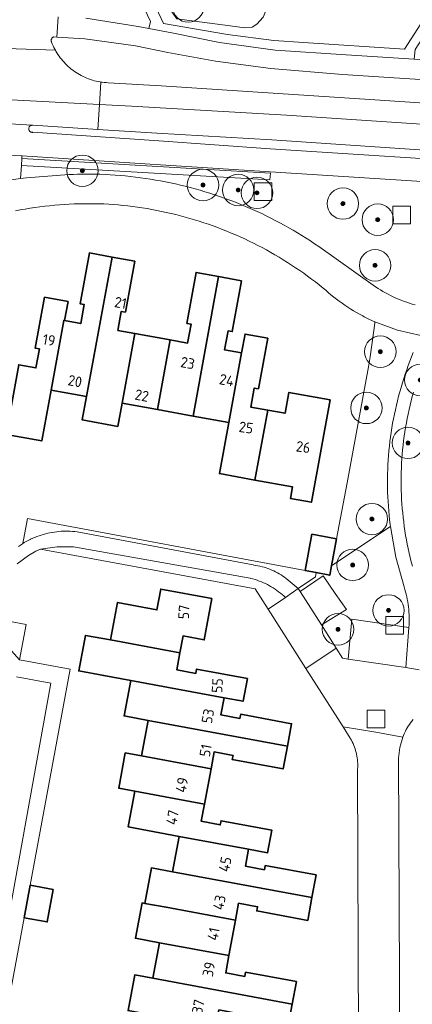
# Model space of a CAD drawing. Extents: x 154222 to 160093, y 456746 to 462495.
# Tile 199 of 254: x 158880 to 158929, y 460805 to 460930. Entities that reach past the tile are written whole.
import ezdxf
from ezdxf.enums import TextEntityAlignment as Align

# ---------------------------------------------------------------- set-up
doc = ezdxf.new("R2010")
doc.units = 0
doc.header["$LTSCALE"] = 0.75
doc.layers.get('0').update_dxf_attribs({"linetype": 'CONTINUOUS'})
for name, color, linetype, lineweight in [('B-XX-GR-BEPLANTING_CULTUUR_BODEMBEDEKKER-GV', 252, 'CONTINUOUS', 18), ('B-XX-GR-BEPLANTING_CULTUUR_BOSPLANTSOEN-GV', 252, 'CONTINUOUS', 18), ('B-XX-GR-BEPLANTING_CULTUUR_HEESTERS-GV', 252, 'CONTINUOUS', 18), ('B-XX-GR-BOOM-S', 252, 'CONTINUOUS', 25), ('B-XX-GR-HAAG-GV', 252, 'CONTINUOUS', 13), ('B-XX-OG-BEBOUWING-GV', 6, 'CONTINUOUS', 35), ('B-XX-OG-BEBOUWING-T18', 1, 'CONTINUOUS', 18), ('B-XX-OG-TERREIN_CULTUURSCHEIDING-GV', 252, 'CONTINUOUS', 18), ('B-XX-OG-TERREIN_ERF-GV', 252, 'CONTINUOUS', 18), ('B-XX-RI-GWA_RIOOLPUT-S', 252, 'CONTINUOUS', 25), ('B-XX-VH-VERHARDING_ASFALT-GV', 252, 'CONTINUOUS', 18), ('B-XX-VH-VERHARDING_BETONSTRAATSTEEN-GV', 252, 'CONTINUOUS', 18), ('B-XX-VH-VERHARDING_HALFVERHARDING-GV', 252, 'CONTINUOUS', 18), ('B-XX-VH-VERHARDING_STRAATBAKSTEEN-GV', 252, 'CONTINUOUS', 18), ('B-XX-VH-VERHARDING_TEGEL-GV', 252, 'CONTINUOUS', 18)]:
    doc.layers.add(name, color=color, linetype=linetype, lineweight=lineweight)
doc.styles.add('NLCS-ISO-M-T18', font='NLCS-ISO.ttf', dxfattribs={"height": 1.8})

# ---------------------------------------------------------------- blocks, each defined once
blk = doc.blocks.new('SRI-PUT_INSPECTIEPUT_RIOOLPUT-SO')
at = {"color": 0, "linetype": 'ByBlock', "lineweight": 18}
blk.add_lwpolyline([(-1.125, -1.125), (1.125, -1.125), (1.125, 1.125), (-1.125, 1.125)], close=True, dxfattribs=at)
blk = doc.blocks.new('SGR-BOOM_01-SO')
at = {"linetype": 'ByBlock', "lineweight": 18}
h = blk.add_hatch(color=0, dxfattribs=at)
h.dxf.hatch_style = 1
edge = h.paths.add_edge_path()
edge.add_arc((0, 0), 0.25, 0, 360)
at = {"color": 0, "linetype": 'ByBlock', "lineweight": 18}
for radius in [2, 0.25]:
    blk.add_circle((0, 0), radius, dxfattribs=at)

msp = doc.modelspace()

# ---------------------------------------------------------------- linework, layer by layer
at = {"layer": 'B-XX-GR-BEPLANTING_CULTUUR_BODEMBEDEKKER-GV'}
msp.add_lwpolyline([(158889.198, 460911.609), (158879.769, 460912.16), (158879.723, 460911.288), (158911.331, 460909.465), (158911.441, 460910.308)], close=True, dxfattribs=at)
at = {"layer": 'B-XX-GR-BEPLANTING_CULTUUR_BOSPLANTSOEN-GV'}
for points in [[(158917.665, 460943.213), (158906.187, 460944.574), (158901.42, 460935.902), (158894.818, 460936.612), (158899.522, 460929.93), (158906.95, 460928.956), (158908.139, 460928.797), (158909.088, 460928.892), (158909.696, 460929.261), (158910.487, 460930.152), (158911.949, 460933.624), (158914.404, 460933.072), (158915.026, 460933.023), (158915.69, 460933.275), (158916.07, 460933.67), (158916.836, 460934.79), (158917.407, 460936.06), (158917.789, 460937.608), (158918.118, 460939.804), (158918.166, 460941.476)], [(158927.378, 460861.438), (158926.686, 460865.315), (158919.735, 460860.693), (158919.204, 460860.329), (158918.979, 460859.131), (158917.235, 460859.458), (158917.158, 460858.929), (158914.96, 460857.425), (158915.214, 460857.054), (158918.112, 460859.037), (158919.647, 460856.794), (158921.106, 460854.775), (158917.906, 460852.806), (158919.778, 460849.863), (158920.593, 460848.582), (158921.293, 460848.468), (158921.761, 460853.545), (158929.051, 460852.485), (158929.071, 460852.811), (158929.083, 460853.138), (158929.087, 460853.465), (158929.083, 460853.792), (158929.071, 460854.119), (158929.051, 460854.445), (158929.023, 460854.771), (158928.988, 460855.096), (158928.944, 460855.42), (158928.892, 460855.743), (158928.832, 460856.064), (158928.765, 460856.384), (158928.69, 460856.702), (158928.607, 460857.019), (158928.516, 460857.333), (158928.419, 460857.64)], [(158880.349, 460852.872), (158875.602, 460853.751), (158875.277, 460853.038), (158879.486, 460848.352)]]:
    msp.add_lwpolyline(points, close=True, dxfattribs=at)
for points in [[(158944.003, 460908.373), (158897.452, 460911.372), (158879.828, 460912.509), (158879.788, 460912.512), (158879.769, 460912.16), (158889.198, 460911.609), (158911.441, 460910.308), (158911.331, 460909.465), (158879.723, 460911.288), (158879.633, 460909.609), (158880.385, 460909.713), (158885.256, 460910.073), (158885.799, 460910.111), (158886.342, 460910.14), (158886.885, 460910.162), (158887.428, 460910.175), (158887.972, 460910.181), (158888.436, 460910.179), (158889.082, 460910.169), (158889.729, 460910.15), (158890.374, 460910.124), (158891.019, 460910.09), (158891.664, 460910.048), (158892.309, 460909.998), (158892.952, 460909.94), (158893.595, 460909.874), (158894.237, 460909.8), (158894.878, 460909.718), (158895.518, 460909.628), (158896.157, 460909.531), (158896.795, 460909.425), (158897.431, 460909.312), (158898.065, 460909.19), (158898.699, 460909.061), (158899.33, 460908.924), (158899.96, 460908.779), (158900.588, 460908.626), (158901.214, 460908.466), (158901.838, 460908.298), (158902.46, 460908.122), (158903.08, 460907.938), (158903.697, 460907.747), (158904.312, 460907.549), (158904.924, 460907.342), (158905.534, 460907.128), (158906.141, 460906.907), (158906.745, 460906.678), (158907.347, 460906.441), (158907.945, 460906.197), (158908.541, 460905.946), (158909.133, 460905.687), (158909.722, 460905.421), (158910.307, 460905.148), (158910.89, 460904.868), (158911.468, 460904.58), (158912.043, 460904.285), (158912.615, 460903.983), (158913.182, 460903.674), (158913.746, 460903.358), (158914.306, 460903.036), (158914.862, 460902.706), (158915.413, 460902.369), (158915.961, 460902.026), (158916.504, 460901.675), (158917.043, 460901.319), (158917.577, 460900.955), (158924.497, 460896.05), (158924.802, 460895.84), (158925.111, 460895.636), (158925.425, 460895.44), (158925.743, 460895.25), (158926.065, 460895.067), (158926.391, 460894.891), (158926.72, 460894.722), (158927.053, 460894.56), (158927.39, 460894.405), (158927.73, 460894.258), (158928.072, 460894.118), (158928.418, 460893.986), (158928.767, 460893.861), (158929.118, 460893.743), (158929.472, 460893.633), (158929.828, 460893.531)], [(158930.558, 460889.625), (158927.582, 460890.315), (158924.715, 460891.372), (158924.699, 460891.379), (158924.692, 460891.207), (158924.096, 460886.929), (158923.915, 460885.63), (158921.169, 460870.884), (158919.84, 460863.751), (158919.846, 460863.75), (158919.204, 460860.329), (158919.735, 460860.693), (158926.686, 460865.315), (158926.653, 460865.575), (158926.583, 460866.159), (158926.522, 460866.744), (158926.469, 460867.33), (158926.424, 460867.916), (158926.386, 460868.503), (158926.357, 460869.09), (158926.336, 460869.678), (158926.322, 460870.266), (158926.317, 460870.854), (158926.32, 460871.442), (158926.33, 460872.03), (158926.349, 460872.618), (158926.376, 460873.205), (158926.41, 460873.792), (158926.453, 460874.379), (158926.504, 460874.965), (158926.562, 460875.55), (158926.629, 460876.134), (158926.703, 460876.718), (158926.786, 460877.3), (158926.876, 460877.881), (158926.974, 460878.461), (158927.08, 460879.039), (158927.194, 460879.616), (158927.316, 460880.192), (158927.446, 460880.765), (158927.583, 460881.337), (158927.728, 460881.907), (158927.881, 460882.475), (158928.042, 460883.04), (158928.21, 460883.604), (158928.386, 460884.165), (158928.569, 460884.724), (158928.76, 460885.28), (158928.959, 460885.833), (158929.165, 460886.384), (158929.379, 460886.932), (158929.6, 460887.477)], [(158929.628, 460882.432), (158929.474, 460881.878), (158929.328, 460881.321), (158929.19, 460880.763), (158929.06, 460880.203), (158928.938, 460879.641), (158928.823, 460879.077), (158928.716, 460878.512), (158928.617, 460877.946), (158928.526, 460877.378), (158928.443, 460876.809), (158928.367, 460876.239), (158928.3, 460875.668), (158928.241, 460875.095), (158928.189, 460874.523), (158928.146, 460873.949), (158928.11, 460873.375), (158928.083, 460872.801), (158928.063, 460872.226), (158928.052, 460871.651), (158928.049, 460871.076), (158928.053, 460870.501), (158928.065, 460869.926), (158928.086, 460869.351), (158928.115, 460868.777), (158928.151, 460868.203), (158928.196, 460867.629), (158928.248, 460867.056), (158928.308, 460866.484), (158928.377, 460865.913), (158928.453, 460865.343), (158928.537, 460864.775), (158928.629, 460864.207), (158928.729, 460863.641), (158928.837, 460863.076), (158928.953, 460862.512), (158929.076, 460861.951), (158929.208, 460861.391), (158929.347, 460860.833), (158929.494, 460860.277)]]:
    msp.add_lwpolyline(points, dxfattribs=at)
at = {"layer": 'B-XX-GR-BEPLANTING_CULTUUR_HEESTERS-GV'}
for points in [[(158915.844, 460859.72), (158880.505, 460866.348), (158879.924, 460863.169), (158880.103, 460863.278), (158880.353, 460863.422), (158880.606, 460863.559), (158880.864, 460863.689), (158880.909, 460863.711), (158881.171, 460863.832), (158881.436, 460863.946), (158881.704, 460864.053), (158881.975, 460864.152), (158882.248, 460864.244), (158882.524, 460864.328), (158882.802, 460864.404), (158883.083, 460864.473), (158883.365, 460864.533), (158883.648, 460864.586), (158883.933, 460864.631), (158884.219, 460864.669), (158884.506, 460864.698), (158884.794, 460864.719), (158885.082, 460864.732), (158885.371, 460864.738), (158885.659, 460864.735), (158885.948, 460864.724), (158886.235, 460864.705), (158886.523, 460864.679), (158886.809, 460864.644), (158909.225, 460860.437), (158909.312, 460860.425), (158909.573, 460860.385), (158909.834, 460860.337), (158910.093, 460860.28), (158910.35, 460860.216), (158910.605, 460860.144), (158910.858, 460860.065), (158911.108, 460859.978), (158911.355, 460859.883), (158911.6, 460859.782), (158911.841, 460859.672), (158912.079, 460859.556), (158912.313, 460859.432), (158912.544, 460859.301), (158912.77, 460859.164), (158912.992, 460859.019), (158913.21, 460858.869), (158913.423, 460858.711), (158914.96, 460857.425), (158917.158, 460858.929), (158917.235, 460859.458)], [(158908.844, 460858.749), (158886.377, 460862.757), (158884.264, 460862.752), (158882.174, 460862.437), (158909.47, 460857.417), (158911.132, 460854.805), (158913.328, 460856.308), (158913.12, 460856.499), (158912.907, 460856.684), (158912.689, 460856.863), (158912.466, 460857.036), (158912.238, 460857.202), (158912.005, 460857.362), (158911.769, 460857.515), (158911.527, 460857.661), (158911.282, 460857.801), (158911.033, 460857.933), (158910.78, 460858.058), (158910.524, 460858.177), (158910.264, 460858.287), (158910.002, 460858.391), (158909.736, 460858.487), (158909.468, 460858.575), (158909.198, 460858.656), (158908.925, 460858.729)]]:
    msp.add_lwpolyline(points, close=True, dxfattribs=at)
at = {"layer": 'B-XX-GR-HAAG-GV'}
msp.add_lwpolyline([(158889.198, 460911.609), (158879.769, 460912.16), (158879.723, 460911.288), (158911.331, 460909.465), (158911.441, 460910.308)], close=True, dxfattribs=at)
at = {"layer": 'B-XX-OG-BEBOUWING-GV'}
for points in [[(158891.268, 460899.622), (158888.382, 460900.151), (158887.193, 460893.67), (158887.724, 460893.573), (158887.281, 460891.157), (158885.219, 460891.535), (158885.121, 460891.553), (158883.499, 460882.699), (158888.018, 460881.872)], [(158894.165, 460899.092), (158891.268, 460899.622), (158888.018, 460881.872), (158887.472, 460878.892), (158891.989, 460878.065), (158892.534, 460881.045), (158894.156, 460889.9), (158892.005, 460890.293), (158892.447, 460892.709), (158892.977, 460892.61)], [(158904.82, 460897.141), (158901.969, 460897.663), (158900.785, 460891.185), (158901.313, 460891.087), (158900.871, 460888.671), (158898.673, 460889.073), (158897.052, 460880.218), (158901.569, 460879.391)], [(158907.744, 460896.606), (158904.82, 460897.141), (158901.569, 460879.391), (158906.125, 460878.557), (158907.745, 460887.413), (158905.584, 460887.808), (158906.027, 460890.224), (158906.558, 460890.127)], [(158885.662, 460893.951), (158882.676, 460894.497), (158881.491, 460888.026), (158882.021, 460887.929), (158881.579, 460885.514), (158879.395, 460885.913), (158877.773, 460877.058), (158882.313, 460876.224), (158883.499, 460882.699), (158885.121, 460891.553), (158885.219, 460891.535)], [(158898.673, 460889.073), (158894.156, 460889.9), (158892.534, 460881.045), (158897.052, 460880.218)], [(158911.075, 460889.301), (158908.187, 460889.828), (158907.745, 460887.413), (158906.125, 460878.557), (158904.939, 460872.074), (158909.455, 460871.247), (158911.088, 460880.142), (158908.923, 460880.538), (158909.365, 460882.954), (158909.897, 460882.857)], [(158919.026, 460881.441), (158913.767, 460882.402), (158913.278, 460879.741), (158911.088, 460880.142), (158909.455, 460871.247), (158914.238, 460870.37), (158913.97, 460868.897), (158916.639, 460868.409)], [(158919.84, 460863.751), (158916.71, 460864.339), (158915.844, 460859.72), (158917.235, 460859.458), (158918.979, 460859.131), (158919.204, 460860.329), (158919.846, 460863.75)], [(158903.96, 460856.163), (158897.466, 460857.365), (158896.974, 460854.717), (158891.942, 460855.652), (158891.057, 460850.889), (158899.905, 460849.251), (158900.305, 460851.401), (158902.989, 460850.904)], [(158899.905, 460849.251), (158891.057, 460850.889), (158887.875, 460851.48), (158887.035, 460846.96), (158890.217, 460846.369), (158893.645, 460845.736), (158905.536, 460843.538), (158907.945, 460843.093), (158908.482, 460845.975), (158902.016, 460847.176), (158901.918, 460846.644), (158899.504, 460847.094)], [(158905.536, 460843.538), (158893.645, 460845.736), (158892.806, 460841.219), (158895.854, 460840.655), (158913.574, 460837.373), (158914.105, 460840.236), (158907.64, 460841.434), (158907.542, 460840.904), (158905.128, 460841.351)], [(158913.574, 460837.373), (158895.854, 460840.655), (158895.015, 460836.143), (158903.859, 460834.505), (158904.256, 460836.651), (158906.669, 460836.205), (158906.571, 460835.674), (158913.037, 460834.477)], [(158903.859, 460834.505), (158895.015, 460836.143), (158892.951, 460836.526), (158892.113, 460832.014), (158894.176, 460831.63), (158903.024, 460829.992)], [(158903.024, 460829.992), (158894.176, 460831.63), (158893.333, 460827.094), (158899.803, 460825.896), (158908.649, 460824.258), (158911.063, 460823.811), (158911.597, 460826.696), (158905.131, 460827.894), (158905.033, 460827.364), (158902.62, 460827.811)], [(158908.649, 460824.258), (158899.803, 460825.896), (158898.968, 460821.383), (158916.702, 460818.099), (158917.236, 460820.982), (158910.761, 460822.183), (158910.663, 460821.653), (158908.249, 460822.1)], [(158898.968, 460821.383), (158896.267, 460821.883), (158895.432, 460817.37), (158898.132, 460816.87), (158906.978, 460815.232), (158907.376, 460817.381), (158909.79, 460816.934), (158909.69, 460816.404), (158916.166, 460815.204), (158916.702, 460818.099)], [(158883.781, 460819.128), (158880.831, 460819.677), (158880.063, 460815.55), (158883.013, 460815.005)], [(158898.132, 460816.87), (158895.432, 460817.37), (158895.084, 460817.434), (158894.249, 460812.923), (158897.297, 460812.358), (158906.143, 460810.72), (158906.978, 460815.232)], [(158906.143, 460810.72), (158897.297, 460812.358), (158896.461, 460807.844), (158914.194, 460804.559), (158914.722, 460807.408), (158908.249, 460808.604), (158908.15, 460808.076), (158905.737, 460808.523)], [(158896.461, 460807.844), (158894.145, 460808.273), (158893.302, 460803.72), (158904.466, 460801.654), (158904.865, 460803.814), (158907.278, 460803.367), (158907.18, 460802.836), (158913.653, 460801.638), (158914.194, 460804.559)]]:
    msp.add_lwpolyline(points, close=True, dxfattribs=at)
at = {"layer": 'B-XX-OG-TERREIN_CULTUURSCHEIDING-GV'}
msp.add_lwpolyline([(158938.828, 460939.979), (158937.63, 460940.338), (158928.469, 460926.094), (158915.615, 460926.94), (158911.864, 460927.168), (158905.966, 460927.962), (158897.819, 460929.324), (158894.42, 460936.655), (158892.77, 460936.817), (158896.17, 460929.586), (158895.963, 460928.691), (158898.869, 460928.141), (158904.946, 460926.934), (158912.012, 460925.964), (158921.075, 460925.367), (158929.714, 460924.794), (158929.819, 460926.034)], close=True, dxfattribs=at)
for points in [[(158894.42, 460936.655), (158897.819, 460929.324), (158905.966, 460927.962), (158911.864, 460927.168), (158915.615, 460926.94), (158928.469, 460926.094), (158937.63, 460940.338)], [(158887.928, 460930.021), (158894.576, 460928.954), (158895.963, 460928.691), (158896.17, 460929.586), (158892.77, 460936.817)], [(158910.487, 460930.152), (158909.696, 460929.261), (158909.088, 460928.892), (158908.139, 460928.797), (158906.95, 460928.956), (158899.522, 460929.93)], [(158968.755, 460919.752), (158920.57, 460922.84), (158911.453, 460923.615), (158904.416, 460924.548), (158898.374, 460925.654), (158894.24, 460926.494), (158887.819, 460927.382), (158884.25, 460927.604), (158883.838, 460927.63), (158883.804, 460927.616), (158883.749, 460927.586), (158883.699, 460927.55), (158883.655, 460927.508), (158883.615, 460927.46), (158883.583, 460927.407), (158883.557, 460927.351), (158883.539, 460927.292), (158883.529, 460927.231), (158883.526, 460927.17), (158883.532, 460927.108), (158883.554, 460927.04), (158883.573, 460926.989), (158883.667, 460926.753), (158883.767, 460926.52), (158883.876, 460926.291), (158883.991, 460926.065), (158884.057, 460925.945), (158884.113, 460925.843), (158884.242, 460925.625), (158884.378, 460925.411), (158884.521, 460925.201), (158884.67, 460924.996), (158884.826, 460924.796), (158884.988, 460924.601), (158885.156, 460924.411), (158885.33, 460924.227), (158885.51, 460924.047), (158885.695, 460923.874), (158885.886, 460923.707), (158886.081, 460923.546), (158886.282, 460923.391), (158886.488, 460923.242), (158886.698, 460923.1), (158886.912, 460922.965), (158887.131, 460922.837), (158887.354, 460922.715), (158887.58, 460922.601), (158887.81, 460922.494), (158888.043, 460922.394), (158888.279, 460922.301), (158888.518, 460922.216), (158888.759, 460922.139), (158889.003, 460922.069), (158889.249, 460922.007), (158889.497, 460921.953), (158889.746, 460921.906), (158889.826, 460921.894), (158889.997, 460921.868), (158890.248, 460921.837), (158890.501, 460921.815), (158890.754, 460921.8), (158897.51, 460921.398), (158924.052, 460919.66), (158976.01, 460916.198)], [(158972.35, 460910.417), (158911.597, 460914.532), (158896.982, 460915.387), (158889.458, 460915.865), (158881.207, 460916.39), (158881.147, 460916.398), (158881.087, 460916.399), (158881.027, 460916.391), (158880.969, 460916.376), (158880.913, 460916.353), (158880.861, 460916.323), (158880.813, 460916.286), (158880.771, 460916.244), (158880.735, 460916.196), (158880.705, 460916.143), (158880.682, 460916.087), (158880.667, 460916.029), (158880.66, 460915.969), (158880.661, 460915.909), (158880.67, 460915.85), (158880.687, 460915.792), (158880.711, 460915.737), (158880.742, 460915.685), (158880.78, 460915.638), (158880.823, 460915.597), (158880.872, 460915.561), (158880.925, 460915.533), (158880.982, 460915.512), (158881.04, 460915.498), (158881.1, 460915.492), (158881.16, 460915.494), (158881.174, 460915.496), (158883.016, 460915.393), (158897.22, 460914.426), (158911.394, 460913.409), (158972.219, 460909.473)]]:
    msp.add_lwpolyline(points, dxfattribs=at)
at = {"layer": 'B-XX-OG-TERREIN_ERF-GV'}
for points in [[(158879.378, 460862.806), (158879.615, 460862.97), (158879.857, 460863.127), (158879.924, 460863.169), (158880.505, 460866.348), (158915.844, 460859.72), (158916.71, 460864.339), (158919.84, 460863.751), (158921.169, 460870.884), (158923.915, 460885.63), (158924.096, 460886.929), (158924.692, 460891.207), (158924.699, 460891.379), (158924.021, 460891.692), (158923.338, 460892.033), (158923.161, 460892.126), (158922.773, 460892.337), (158922.388, 460892.554), (158922.008, 460892.779), (158921.632, 460893.01), (158921.26, 460893.249), (158920.893, 460893.493), (158920.53, 460893.745), (158920.172, 460894.003), (158919.818, 460894.267), (158919.469, 460894.538), (158919.125, 460894.815), (158918.787, 460895.098), (158918.453, 460895.388), (158918.125, 460895.683), (158917.64, 460896.071), (158917.15, 460896.453), (158916.655, 460896.828), (158916.155, 460897.197), (158915.651, 460897.56), (158915.142, 460897.916), (158914.628, 460898.265), (158914.11, 460898.608), (158913.588, 460898.944), (158913.061, 460899.273), (158912.53, 460899.596), (158911.995, 460899.911), (158911.457, 460900.22), (158910.914, 460900.522), (158910.367, 460900.817), (158909.816, 460901.104), (158909.262, 460901.385), (158908.704, 460901.659), (158908.143, 460901.925), (158907.578, 460902.184), (158907.011, 460902.435), (158906.44, 460902.68), (158905.865, 460902.917), (158905.288, 460903.146), (158904.708, 460903.368), (158904.125, 460903.583), (158903.54, 460903.79), (158902.951, 460903.989), (158902.361, 460904.181), (158901.767, 460904.366), (158901.172, 460904.542), (158900.574, 460904.711), (158899.974, 460904.872), (158899.372, 460905.026), (158898.769, 460905.172), (158898.163, 460905.31), (158897.555, 460905.44), (158896.946, 460905.562), (158896.336, 460905.677), (158895.724, 460905.783), (158895.111, 460905.882), (158894.496, 460905.973), (158893.881, 460906.056), (158893.264, 460906.13), (158892.646, 460906.197), (158892.028, 460906.256), (158891.409, 460906.308), (158890.845, 460906.347), (158890.218, 460906.375), (158889.59, 460906.395), (158888.962, 460906.406), (158888.334, 460906.41), (158887.705, 460906.406), (158887.078, 460906.394), (158886.45, 460906.374), (158885.822, 460906.345), (158885.195, 460906.309), (158884.569, 460906.265), (158883.943, 460906.213), (158883.317, 460906.153), (158882.693, 460906.085), (158882.069, 460906.009), (158881.447, 460905.925), (158880.826, 460905.833), (158880.205, 460905.733), (158879.587, 460905.625), (158878.969, 460905.51)], [(158879.395, 460885.913), (158881.579, 460885.514), (158882.021, 460887.929), (158881.491, 460888.026), (158882.676, 460894.497), (158885.662, 460893.951), (158885.219, 460891.535), (158887.281, 460891.157), (158887.724, 460893.573), (158887.193, 460893.67), (158888.382, 460900.151), (158891.268, 460899.622), (158894.165, 460899.092), (158892.977, 460892.61), (158892.447, 460892.709), (158892.005, 460890.293), (158894.156, 460889.9), (158898.673, 460889.073), (158900.871, 460888.671), (158901.313, 460891.087), (158900.785, 460891.185), (158901.969, 460897.663), (158904.82, 460897.141), (158907.744, 460896.606), (158906.558, 460890.127), (158906.027, 460890.224), (158905.584, 460887.808), (158907.745, 460887.413), (158908.187, 460889.828), (158911.075, 460889.301), (158909.897, 460882.857), (158909.365, 460882.954), (158908.923, 460880.538), (158911.088, 460880.142), (158913.278, 460879.741), (158913.767, 460882.402), (158919.026, 460881.441), (158916.639, 460868.409), (158913.97, 460868.897), (158914.238, 460870.37), (158909.455, 460871.247), (158904.939, 460872.074), (158906.125, 460878.557), (158901.569, 460879.391), (158897.052, 460880.218), (158892.534, 460881.045), (158891.989, 460878.065), (158887.472, 460878.892), (158888.018, 460881.872), (158883.499, 460882.699), (158882.313, 460876.224), (158877.773, 460877.058)], [(158922.608, 460800.206), (158922.518, 460834.465), (158922.528, 460834.701), (158922.53, 460834.938), (158922.523, 460835.175), (158922.509, 460835.411), (158922.487, 460835.646), (158922.457, 460835.881), (158922.419, 460836.115), (158922.373, 460836.347), (158922.319, 460836.577), (158922.258, 460836.806), (158922.189, 460837.032), (158922.112, 460837.256), (158922.027, 460837.477), (158921.936, 460837.695), (158921.837, 460837.91), (158921.73, 460838.122), (158921.617, 460838.33), (158921.573, 460838.406), (158920.665, 460839.833), (158915.944, 460847.248), (158911.132, 460854.805), (158909.47, 460857.417), (158882.174, 460862.437), (158881.567, 460862.187), (158880.627, 460861.649), (158879.185, 460860.573)], [(158893.302, 460803.72), (158894.145, 460808.273), (158896.461, 460807.844), (158897.297, 460812.358), (158894.249, 460812.923), (158895.084, 460817.434), (158895.432, 460817.37), (158896.267, 460821.883), (158898.968, 460821.383), (158899.803, 460825.896), (158893.333, 460827.094), (158894.176, 460831.63), (158892.113, 460832.014), (158892.951, 460836.526), (158895.015, 460836.143), (158895.854, 460840.655), (158892.806, 460841.219), (158893.645, 460845.736), (158890.217, 460846.369), (158887.035, 460846.96), (158887.875, 460851.48), (158891.057, 460850.889), (158891.942, 460855.652), (158896.974, 460854.717), (158897.466, 460857.365), (158903.96, 460856.163), (158902.989, 460850.904), (158900.305, 460851.401), (158899.905, 460849.251), (158899.504, 460847.094), (158901.918, 460846.644), (158902.016, 460847.176), (158908.482, 460845.975), (158907.945, 460843.093), (158905.536, 460843.538), (158905.128, 460841.351), (158907.542, 460840.904), (158907.64, 460841.434), (158914.105, 460840.236), (158913.574, 460837.373), (158913.037, 460834.477), (158906.571, 460835.674), (158906.669, 460836.205), (158904.256, 460836.651), (158903.859, 460834.505), (158903.024, 460829.992), (158902.62, 460827.811), (158905.033, 460827.364), (158905.131, 460827.894), (158911.597, 460826.696), (158911.063, 460823.811), (158908.649, 460824.258), (158908.249, 460822.1), (158910.663, 460821.653), (158910.761, 460822.183), (158917.236, 460820.982), (158916.702, 460818.099), (158916.166, 460815.204), (158909.69, 460816.404), (158909.79, 460816.934), (158907.376, 460817.381), (158906.978, 460815.232), (158906.143, 460810.72), (158905.737, 460808.523), (158908.15, 460808.076), (158908.249, 460808.604), (158914.722, 460807.408), (158914.194, 460804.559), (158913.653, 460801.638)], [(158875.602, 460853.751), (158880.349, 460852.872), (158879.486, 460848.352), (158885.949, 460847.158), (158880.831, 460819.677), (158883.781, 460819.128), (158883.013, 460815.005), (158880.063, 460815.55), (158876.512, 460796.484)], [(158879.489, 460787.552), (158880.677, 460793.875), (158874.36, 460795.036), (158883.494, 460845.383), (158879.107, 460846.188)], [(158929.565, 460840.761), (158929.406, 460840.563), (158929.253, 460840.36), (158929.107, 460840.152), (158928.967, 460839.94), (158928.834, 460839.723), (158928.708, 460839.502), (158928.589, 460839.277), (158928.477, 460839.049), (158928.424, 460838.933), (158928.338, 460838.737), (158928.258, 460838.539), (158927.868, 460837.217), (158927.709, 460835.848), (158927.895, 460798.4)]]:
    msp.add_lwpolyline(points, dxfattribs=at)
at = {"layer": 'B-XX-VH-VERHARDING_ASFALT-GV'}
for points in [[(158875.309, 460926.241), (158884.057, 460925.945), (158883.991, 460926.065), (158883.876, 460926.291), (158883.767, 460926.52), (158883.667, 460926.753), (158883.573, 460926.989), (158883.554, 460927.04), (158883.532, 460927.108), (158883.526, 460927.17), (158883.529, 460927.231), (158883.539, 460927.292), (158883.557, 460927.351), (158883.583, 460927.407), (158883.615, 460927.46), (158883.655, 460927.508), (158883.699, 460927.55), (158883.749, 460927.586), (158883.804, 460927.616), (158883.838, 460927.63), (158884.25, 460927.604), (158884.43, 460930.21)], [(158884.43, 460930.21), (158884.25, 460927.604), (158887.819, 460927.382), (158894.24, 460926.494), (158898.374, 460925.654), (158904.416, 460924.548), (158911.453, 460923.615), (158920.57, 460922.84), (158968.755, 460919.752), (158977.119, 460919.109), (158985.398, 460918.033), (158992.622, 460916.196), (158994.901, 460915.406), (159000, 460913.366), (159002.65, 460912.306), (159009.648, 460909.196), (159016.857, 460905.82)], [(158682.446, 460929.997), (158889.651, 460919.025), (158889.826, 460921.894), (158889.746, 460921.906), (158889.497, 460921.953), (158889.249, 460922.007), (158889.003, 460922.069), (158888.759, 460922.139), (158888.518, 460922.216), (158888.279, 460922.301), (158888.043, 460922.394), (158887.81, 460922.494), (158887.58, 460922.601), (158887.354, 460922.715), (158887.131, 460922.837), (158886.912, 460922.965), (158886.698, 460923.1), (158886.488, 460923.242), (158886.282, 460923.391), (158886.081, 460923.546), (158885.886, 460923.707), (158885.695, 460923.874), (158885.51, 460924.047), (158885.33, 460924.227), (158885.156, 460924.411), (158884.988, 460924.601), (158884.826, 460924.796), (158884.67, 460924.996), (158884.521, 460925.201), (158884.378, 460925.411), (158884.242, 460925.625), (158884.113, 460925.843), (158884.057, 460925.945), (158875.309, 460926.241)], [(158725.126, 460925.137), (158734.663, 460924.677), (158735.553, 460924.626), (158735.675, 460924.628), (158735.927, 460924.626), (158736.178, 460924.617), (158736.429, 460924.599), (158736.68, 460924.573), (158789.63, 460921.612), (158837.202, 460919.016), (158837.39, 460919.005), (158849.273, 460918.325), (158870.533, 460917.055), (158877.486, 460916.64), (158877.539, 460916.638), (158881.087, 460916.399), (158881.147, 460916.398), (158881.207, 460916.39), (158889.458, 460915.865), (158889.651, 460919.025), (158682.446, 460929.997)], [(159020.466, 460906.835), (159013.247, 460910.327), (159006.775, 460913.225), (159002.218, 460915.216), (159000, 460916.137), (158998.699, 460916.678), (158996.616, 460917.45), (158995.884, 460917.721), (158993.513, 460918.539), (158985.769, 460920.373), (158977.737, 460921.583), (158968.936, 460922.191), (158968.808, 460922.2), (158929.714, 460924.794), (158921.075, 460925.367), (158912.012, 460925.964), (158904.946, 460926.934), (158898.869, 460928.141), (158895.963, 460928.691), (158894.576, 460928.954), (158887.928, 460930.021)], [(158976.01, 460916.198), (158924.052, 460919.66), (158897.51, 460921.398), (158890.754, 460921.8), (158890.501, 460921.815), (158890.248, 460921.837), (158889.997, 460921.868), (158889.826, 460921.894), (158889.651, 460919.025), (158893.756, 460918.808), (158913.486, 460917.672), (158933.207, 460916.377)], [(158933.207, 460916.377), (158913.486, 460917.672), (158893.756, 460918.808), (158889.651, 460919.025), (158889.458, 460915.865), (158896.982, 460915.387), (158911.597, 460914.532), (158972.35, 460910.417)], [(158972.219, 460909.473), (158911.394, 460913.409), (158897.22, 460914.426), (158883.016, 460915.393), (158881.174, 460915.496), (158881.16, 460915.494), (158881.1, 460915.492), (158881.04, 460915.498), (158880.982, 460915.512), (158880.925, 460915.533), (158880.872, 460915.561), (158880.823, 460915.597), (158880.78, 460915.638), (158880.742, 460915.685), (158880.711, 460915.737), (158880.687, 460915.792), (158880.67, 460915.85), (158880.661, 460915.909), (158880.66, 460915.969), (158880.667, 460916.029), (158880.682, 460916.087), (158880.705, 460916.143), (158880.735, 460916.196), (158880.771, 460916.244), (158880.813, 460916.286), (158880.861, 460916.323), (158880.913, 460916.353), (158880.969, 460916.376), (158881.027, 460916.391), (158881.087, 460916.399), (158877.539, 460916.638)], [(158878.273, 460912.591), (158879.788, 460912.512), (158879.828, 460912.509), (158897.452, 460911.372), (158944.003, 460908.373)]]:
    msp.add_lwpolyline(points, dxfattribs=at)
at = {"layer": 'B-XX-VH-VERHARDING_BETONSTRAATSTEEN-GV'}
for points in [[(158929.828, 460893.531), (158929.472, 460893.633), (158929.118, 460893.743), (158928.767, 460893.861), (158928.418, 460893.986), (158928.072, 460894.118), (158927.73, 460894.258), (158927.39, 460894.405), (158927.053, 460894.56), (158926.72, 460894.722), (158926.391, 460894.891), (158926.065, 460895.067), (158925.743, 460895.25), (158925.425, 460895.44), (158925.111, 460895.636), (158924.802, 460895.84), (158924.497, 460896.05), (158917.577, 460900.955), (158917.043, 460901.319), (158916.504, 460901.675), (158915.961, 460902.026), (158915.413, 460902.369), (158914.862, 460902.706), (158914.306, 460903.036), (158913.746, 460903.358), (158913.182, 460903.674), (158912.615, 460903.983), (158912.043, 460904.285), (158911.468, 460904.58), (158910.89, 460904.868), (158910.307, 460905.148), (158909.722, 460905.421), (158909.133, 460905.687), (158908.541, 460905.946), (158907.945, 460906.197), (158907.347, 460906.441), (158906.745, 460906.678), (158906.141, 460906.907), (158905.534, 460907.128), (158904.924, 460907.342), (158904.312, 460907.549), (158903.697, 460907.747), (158903.08, 460907.938), (158902.46, 460908.122), (158901.838, 460908.298), (158901.214, 460908.466), (158900.588, 460908.626), (158899.96, 460908.779), (158899.33, 460908.924), (158898.699, 460909.061), (158898.065, 460909.19), (158897.431, 460909.312), (158896.795, 460909.425), (158896.157, 460909.531), (158895.518, 460909.628), (158894.878, 460909.718), (158894.237, 460909.8), (158893.595, 460909.874), (158892.952, 460909.94), (158892.309, 460909.998), (158891.664, 460910.048), (158891.019, 460910.09), (158890.374, 460910.124), (158889.729, 460910.15), (158889.082, 460910.169), (158888.436, 460910.179), (158887.972, 460910.181), (158887.428, 460910.175), (158886.885, 460910.162), (158886.342, 460910.14), (158885.799, 460910.111), (158885.256, 460910.073), (158880.385, 460909.713), (158879.633, 460909.609), (158878.182, 460909.409)], [(158878.969, 460905.51), (158879.587, 460905.625), (158880.205, 460905.733), (158880.826, 460905.833), (158881.447, 460905.925), (158882.069, 460906.009), (158882.693, 460906.085), (158883.317, 460906.153), (158883.943, 460906.213), (158884.569, 460906.265), (158885.195, 460906.309), (158885.822, 460906.345), (158886.45, 460906.374), (158887.078, 460906.394), (158887.705, 460906.406), (158888.334, 460906.41), (158888.962, 460906.406), (158889.59, 460906.395), (158890.218, 460906.375), (158890.845, 460906.347), (158891.409, 460906.308), (158892.028, 460906.256), (158892.646, 460906.197), (158893.264, 460906.13), (158893.881, 460906.056), (158894.496, 460905.973), (158895.111, 460905.882), (158895.724, 460905.783), (158896.336, 460905.677), (158896.946, 460905.562), (158897.555, 460905.44), (158898.163, 460905.31), (158898.769, 460905.172), (158899.372, 460905.026), (158899.974, 460904.872), (158900.574, 460904.711), (158901.172, 460904.542), (158901.767, 460904.366), (158902.361, 460904.181), (158902.951, 460903.989), (158903.54, 460903.79), (158904.125, 460903.583), (158904.708, 460903.368), (158905.288, 460903.146), (158905.865, 460902.917), (158906.44, 460902.68), (158907.011, 460902.435), (158907.578, 460902.184), (158908.143, 460901.925), (158908.704, 460901.659), (158909.262, 460901.385), (158909.816, 460901.104), (158910.367, 460900.817), (158910.914, 460900.522), (158911.457, 460900.22), (158911.995, 460899.911), (158912.53, 460899.596), (158913.061, 460899.273), (158913.588, 460898.944), (158914.11, 460898.608), (158914.628, 460898.265), (158915.142, 460897.916), (158915.651, 460897.56), (158916.155, 460897.197), (158916.655, 460896.828), (158917.15, 460896.453), (158917.64, 460896.071), (158918.125, 460895.683), (158918.453, 460895.388), (158918.787, 460895.098), (158919.125, 460894.815), (158919.469, 460894.538), (158919.818, 460894.267), (158920.172, 460894.003), (158920.53, 460893.745), (158920.893, 460893.493), (158921.26, 460893.249), (158921.632, 460893.01), (158922.008, 460892.779), (158922.388, 460892.554), (158922.773, 460892.337), (158923.161, 460892.126), (158923.338, 460892.033), (158924.021, 460891.692), (158924.699, 460891.379), (158924.715, 460891.372), (158927.582, 460890.315), (158930.558, 460889.625)], [(158930.329, 460847.083), (158928.646, 460847.395), (158921.293, 460848.468), (158920.593, 460848.582), (158919.778, 460849.863), (158915.944, 460847.248), (158920.665, 460839.833), (158924.822, 460839.146), (158928.258, 460838.539), (158928.338, 460838.737), (158928.424, 460838.933), (158928.477, 460839.049), (158928.589, 460839.277), (158928.708, 460839.502), (158928.834, 460839.723), (158928.967, 460839.94), (158929.107, 460840.152), (158929.253, 460840.36), (158929.406, 460840.563), (158929.565, 460840.761)], [(158927.895, 460798.4), (158927.709, 460835.848), (158927.868, 460837.217), (158928.258, 460838.539), (158924.822, 460839.146), (158920.665, 460839.833), (158921.573, 460838.406), (158921.617, 460838.33), (158921.73, 460838.122), (158921.837, 460837.91), (158921.936, 460837.695), (158922.027, 460837.477), (158922.112, 460837.256), (158922.189, 460837.032), (158922.258, 460836.806), (158922.319, 460836.577), (158922.373, 460836.347), (158922.419, 460836.115), (158922.457, 460835.881), (158922.487, 460835.646), (158922.509, 460835.411), (158922.523, 460835.175), (158922.53, 460834.938), (158922.528, 460834.701), (158922.518, 460834.465), (158922.608, 460800.206)]]:
    msp.add_lwpolyline(points, dxfattribs=at)
msp.add_lwpolyline([(158915.214, 460857.054), (158914.96, 460857.425), (158913.328, 460856.308), (158911.132, 460854.805), (158915.944, 460847.248), (158919.778, 460849.863), (158917.906, 460852.806)], close=True, dxfattribs=at)
at = {"layer": 'B-XX-VH-VERHARDING_HALFVERHARDING-GV'}
for points in [[(158929.6, 460887.477), (158929.379, 460886.932), (158929.165, 460886.384), (158928.959, 460885.833), (158928.76, 460885.28), (158928.569, 460884.724), (158928.386, 460884.165), (158928.21, 460883.604), (158928.042, 460883.04), (158927.881, 460882.475), (158927.728, 460881.907), (158927.583, 460881.337), (158927.446, 460880.765), (158927.316, 460880.192), (158927.194, 460879.616), (158927.08, 460879.039), (158926.974, 460878.461), (158926.876, 460877.881), (158926.786, 460877.3), (158926.703, 460876.718), (158926.629, 460876.134), (158926.562, 460875.55), (158926.504, 460874.965), (158926.453, 460874.379), (158926.41, 460873.792), (158926.376, 460873.205), (158926.349, 460872.618), (158926.33, 460872.03), (158926.32, 460871.442), (158926.317, 460870.854), (158926.322, 460870.266), (158926.336, 460869.678), (158926.357, 460869.09), (158926.386, 460868.503), (158926.424, 460867.916), (158926.469, 460867.33), (158926.522, 460866.744), (158926.583, 460866.159), (158926.653, 460865.575), (158926.686, 460865.315), (158927.378, 460861.438), (158928.419, 460857.64), (158928.516, 460857.333), (158928.607, 460857.019), (158928.69, 460856.702), (158928.765, 460856.384), (158928.832, 460856.064), (158928.892, 460855.743), (158928.944, 460855.42), (158928.988, 460855.096), (158929.023, 460854.771), (158929.051, 460854.445), (158929.071, 460854.119), (158929.083, 460853.792), (158929.087, 460853.465), (158929.083, 460853.138), (158929.071, 460852.811), (158929.051, 460852.485), (158928.646, 460847.395), (158930.329, 460847.083)], [(158929.494, 460860.277), (158929.347, 460860.833), (158929.208, 460861.391), (158929.076, 460861.951), (158928.953, 460862.512), (158928.837, 460863.076), (158928.729, 460863.641), (158928.629, 460864.207), (158928.537, 460864.775), (158928.453, 460865.343), (158928.377, 460865.913), (158928.308, 460866.484), (158928.248, 460867.056), (158928.196, 460867.629), (158928.151, 460868.203), (158928.115, 460868.777), (158928.086, 460869.351), (158928.065, 460869.926), (158928.053, 460870.501), (158928.049, 460871.076), (158928.052, 460871.651), (158928.063, 460872.226), (158928.083, 460872.801), (158928.11, 460873.375), (158928.146, 460873.949), (158928.189, 460874.523), (158928.241, 460875.095), (158928.3, 460875.668), (158928.367, 460876.239), (158928.443, 460876.809), (158928.526, 460877.378), (158928.617, 460877.946), (158928.716, 460878.512), (158928.823, 460879.077), (158928.938, 460879.641), (158929.06, 460880.203), (158929.19, 460880.763), (158929.328, 460881.321), (158929.474, 460881.878), (158929.628, 460882.432)], [(158879.185, 460860.573), (158880.627, 460861.649), (158881.567, 460862.187), (158882.174, 460862.437), (158884.264, 460862.752), (158886.377, 460862.757), (158908.844, 460858.749), (158908.925, 460858.729), (158909.198, 460858.656), (158909.468, 460858.575), (158909.736, 460858.487), (158910.002, 460858.391), (158910.264, 460858.287), (158910.524, 460858.177), (158910.78, 460858.058), (158911.033, 460857.933), (158911.282, 460857.801), (158911.527, 460857.661), (158911.769, 460857.515), (158912.005, 460857.362), (158912.238, 460857.202), (158912.466, 460857.036), (158912.689, 460856.863), (158912.907, 460856.684), (158913.12, 460856.499), (158913.328, 460856.308), (158914.96, 460857.425), (158913.423, 460858.711), (158913.21, 460858.869), (158912.992, 460859.019), (158912.77, 460859.164), (158912.544, 460859.301), (158912.313, 460859.432), (158912.079, 460859.556), (158911.841, 460859.672), (158911.6, 460859.782), (158911.355, 460859.883), (158911.108, 460859.978), (158910.858, 460860.065), (158910.605, 460860.144), (158910.35, 460860.216), (158910.093, 460860.28), (158909.834, 460860.337), (158909.573, 460860.385), (158909.312, 460860.425), (158909.225, 460860.437), (158886.809, 460864.644), (158886.523, 460864.679), (158886.235, 460864.705), (158885.948, 460864.724), (158885.659, 460864.735), (158885.371, 460864.738), (158885.082, 460864.732), (158884.794, 460864.719), (158884.506, 460864.698), (158884.219, 460864.669), (158883.933, 460864.631), (158883.648, 460864.586), (158883.365, 460864.533), (158883.083, 460864.473), (158882.802, 460864.404), (158882.524, 460864.328), (158882.248, 460864.244), (158881.975, 460864.152), (158881.704, 460864.053), (158881.436, 460863.946), (158881.171, 460863.832), (158880.909, 460863.711), (158880.864, 460863.689), (158880.606, 460863.559), (158880.353, 460863.422), (158880.103, 460863.278), (158879.924, 460863.169), (158879.857, 460863.127), (158879.615, 460862.97), (158879.378, 460862.806)], [(158876.512, 460796.484), (158880.063, 460815.55), (158880.831, 460819.677), (158885.949, 460847.158), (158879.486, 460848.352)], [(158879.107, 460846.188), (158883.494, 460845.383), (158874.36, 460795.036)]]:
    msp.add_lwpolyline(points, dxfattribs=at)
at = {"layer": 'B-XX-VH-VERHARDING_STRAATBAKSTEEN-GV'}
for points in [[(158919.647, 460856.794), (158918.112, 460859.037), (158915.214, 460857.054), (158917.906, 460852.806), (158921.106, 460854.775)], [(158929.051, 460852.485), (158921.761, 460853.545), (158921.293, 460848.468), (158928.646, 460847.395)]]:
    msp.add_lwpolyline(points, close=True, dxfattribs=at)
at = {"layer": 'B-XX-VH-VERHARDING_TEGEL-GV'}
msp.add_lwpolyline([(158879.788, 460912.512), (158878.273, 460912.591), (158878.236, 460911.304), (158878.182, 460909.409), (158879.633, 460909.609), (158879.723, 460911.288), (158879.769, 460912.16)], close=True, dxfattribs=at)

# ---------------------------------------------------------------- block references
at = {"layer": 'B-XX-GR-BOOM-S'}
for p in [(158900.957, 460931.503), (158887.499, 460910.607), (158902.842, 460908.787), (158907.317, 460908.154), (158909.711, 460907.792), (158920.643, 460906.426), (158925.084, 460904.376), (158924.743, 460898.568), (158925.409, 460887.575), (158930.489, 460883.977), (158923.633, 460880.419), (158928.925, 460875.974), (158924.329, 460866.277), (158921.885, 460860.44), (158926.446, 460854.652), (158920.023, 460852.248)]:
    msp.add_blockref('SGR-BOOM_01-SO', p, dxfattribs=at)
at = {"layer": 'B-XX-RI-GWA_RIOOLPUT-S'}
for p in [(158910.467, 460907.932), (158928.109, 460904.988), (158927.215, 460852.766), (158924.862, 460840.826)]:
    msp.add_blockref('SRI-PUT_INSPECTIEPUT_RIOOLPUT-SO', p, dxfattribs=at)

# ---------------------------------------------------------------- texts
at = {"layer": 'B-XX-OG-BEBOUWING-T18', "style": 'NLCS-ISO-M-T18'}
for s, rotation, p in [('21', 349.1, (158892.353, 460893.799)), ('19', 350.7, (158883.254, 460889.057)), ('23', 349.1, (158900.893, 460886.139)), ('20', 349.1, (158886.555, 460883.829)), ('24', 349.1, (158905.86, 460883.951)), ('22', 349.1, (158895.061, 460882.005)), ('25', 351.6, (158908.326, 460877.919)), ('26', 351.6, (158915.6, 460875.44)), ('57', 86.6, (158900.408, 460854.453)), ('55', 86.6, (158904.665, 460845.091)), ('53', 79.3, (158903.463, 460841.2)), ('51', 79.3, (158903.172, 460836.823)), ('49', 79.3, (158900.149, 460832.446)), ('47', 79.3, (158898.951, 460828.312)), ('45', 78.7, (158905.652, 460822.354)), ('43', 78.7, (158904.922, 460817.49)), ('41', 78.7, (158904.176, 460813.478)), ('39', 78.7, (158903.585, 460808.979)), ('37', 78.7, (158902.232, 460804.237))]:
    msp.add_text(s, height=1.35, rotation=rotation, dxfattribs=at).set_placement(p, align=Align.MIDDLE_CENTER)

doc.saveas('drawing.dxf')
